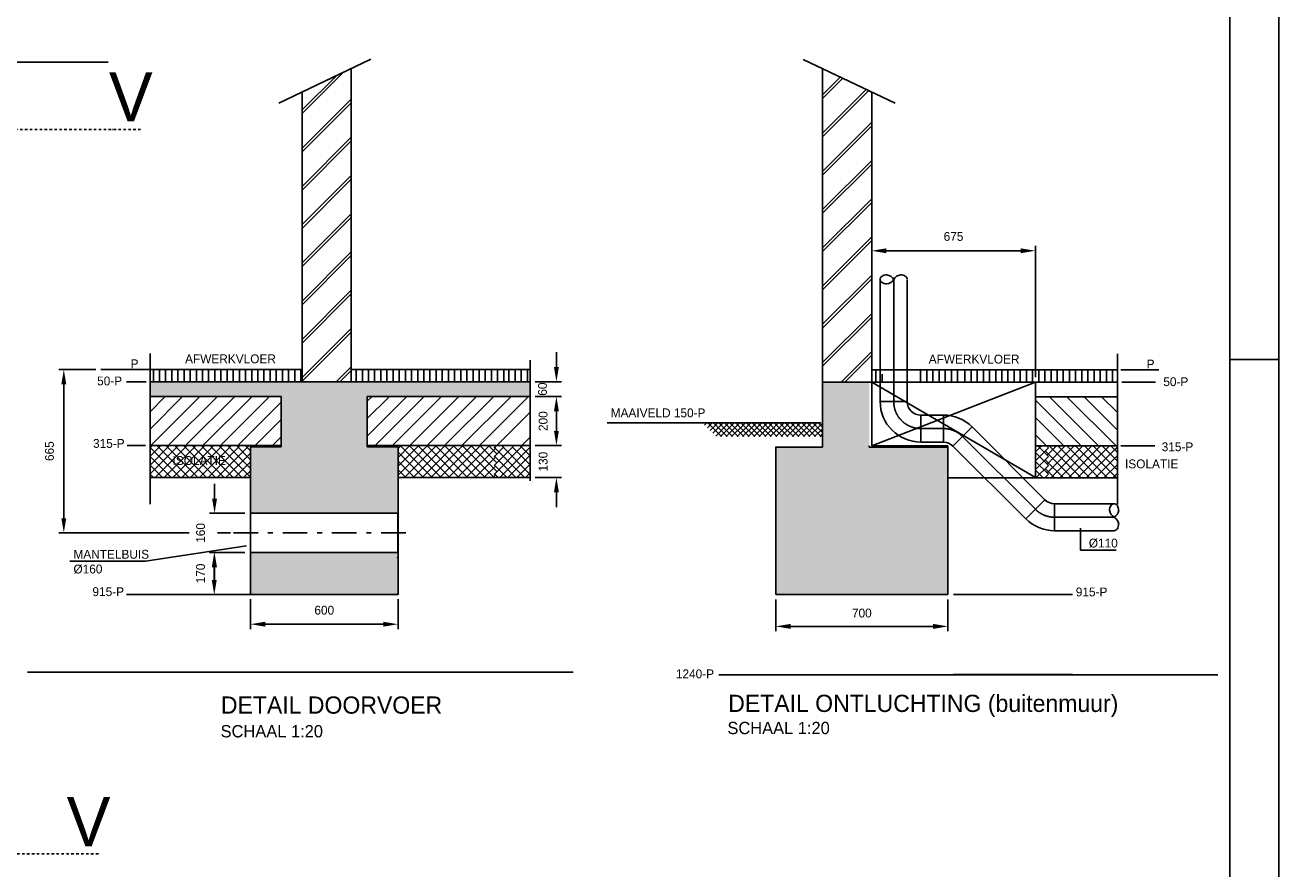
# Model space of a CAD drawing. Extents: x 9010 to 343255, y 15280 to 659207.
# Tile 73 of 76: x 102417 to 127910, y 34619 to 51783. Entities that reach past the tile are written whole.
import ezdxf

# ---------------------------------------------------------------- set-up
doc = ezdxf.new("R2010")
doc.units = 0
doc.header["$LTSCALE"] = 100
for name, pattern in [('2322109', [10, 5, -2, 1, -2]), ('CENTER2', [11.25, 7.5, -1.25, 1.25, -1.25]), ('CENTER4', [5, 3.125, -0.625, 0.625, -0.625]), ('CENTERX2', [40, 25, -5, 5, -5]), ('DASHDOT', [1, 0.5, -0.25, 0, -0.25])]:
    doc.linetypes.add(name, pattern=pattern)
doc.layers.get('0').update_dxf_attribs({"linetype": 'CONTINUOUS'})
doc.layers.get('DEFPOINTS').update_dxf_attribs({"linetype": 'CONTINUOUS'})
for name, color, linetype in [('00KAD025', 2, 'CONTINUOUS'), ('00KAD070', 5, 'CONTINUOUS'), ('21', 11, 'CONTINUOUS'), ('BL$2----', 7, 'CONTINUOUS'), ('BL$4----', 7, 'CONTINUOUS'), ('STRAMIEN', 1, 'CENTER2'), ('WL524---', 4, 'CONTINUOUS'), ('WL570---', 3, 'CONTINUOUS'), ('WL570---_HARTLIJN', 7, 'CONTINUOUS'), ('WL570---_TOEVOER', 3, 'CONTINUOUS'), ('WM5233--', 1, 'CONTINUOUS')]:
    doc.layers.add(name, color=color, linetype=linetype)
doc.styles.add('5MM', font='STRUCT01.shx', dxfattribs={"height": 1000})
doc.styles.add('BURO-018', font='BUROFONT.shx', dxfattribs={"height": 180})
doc.styles.add('BURO-025', font='BUROFONT.shx', dxfattribs={"height": 250})
doc.styles.add('BURO-035', font='BUROFONT.shx', dxfattribs={"height": 350})
doc.dimstyles.new('CEES', dxfattribs={"dimscale": 100, "dimtxt": 3, "dimasz": 3, "dimexe": 1, "dimexo": 1, "dimgap": 1.5, "dimtad": 0, "dimdec": 0, "dimzin": 0, "dimtxsty": 'BURO-018', "dimcen": -3, "dimdle": 1.25, "dimclrd": 1, "dimclre": 1, "dimclrt": 1, "dimazin": 3, "dimtfac": 0.75, "dimtdec": 0, "dimtofl": 0, "dimtmove": 0, "dimatfit": 3, "dimtvp": 1.5, "dimtolj": 1, "dimtzin": 0})

# ---------------------------------------------------------------- blocks, each defined once
blk = doc.blocks.new('A0-HOR')
at = {"layer": '00KAD025', "linetype": 'CONTINUOUS'}
for p, q in [((1189, 0), (1189, 841)), ((1179, 297), (1189, 297))]:
    blk.add_line(p, q, dxfattribs=at)
at = {"layer": '00KAD070', "linetype": 'CONTINUOUS'}
blk.add_line((1179, 10), (1179, 831), dxfattribs=at)
blk = doc.blocks.new('LU-1-KB')
at = {"color": 0, "linetype": 'CONTINUOUS'}
for points in [[(0.168, 0.25, 0.068022), (0.155, 0.349, 0.080261), (0.119, 0.427, 0.107085), (0.061, 0.483, 0.138897), (0, 0.5, 0.138897), (-0.061, 0.483, 0.107085), (-0.119, 0.427, 0.080261), (-0.155, 0.349, 0.068022), (-0.168, 0.25, 0.068022)], [(0, -0.5, 0.138897), (0.061, -0.483, 0.107085), (0.119, -0.427, 0.080261), (0.155, -0.349, 0.068022), (0.168, -0.25, 0.068022)]]:
    blk.add_lwpolyline(points, format="xyb", dxfattribs=at)
for centre, start, end in [((0.167, 0.294), 187.4594, 240.3817), ((-0.167, 0.294), 299.6183, 352.5406), ((-0.167, -0.294), 7.4594, 60.3817)]:
    blk.add_arc(centre, 0.338, start, end, dxfattribs=at)
blk = doc.blocks.new('LU-1D-K-6E')
at = {"color": 0, "linetype": 'CONTINUOUS'}
for p, q in [((-0.5, 55), (0.5, 55)), ((-0.5, -55), (0.5, -55))]:
    blk.add_line(p, q, dxfattribs=at)
at = {"layer": 'WL570---_HARTLIJN', "linetype": 'CENTER2'}
blk.add_line((-0.5, 0), (0.5, 0), dxfattribs=at)
blk = doc.blocks.new('LU-1D-B--1-6E2D6E')
at = {"color": 0, "linetype": 'CONTINUOUS'}
for p, q in [((-45.6, -55), (-45.6, 55)), ((-6.7, -71.1), (71.1, 6.7))]:
    blk.add_line(p, q, dxfattribs=at)
for radius in [165, 55]:
    blk.add_arc((-45.6, -110), radius, 45, 90, dxfattribs=at)
at = {"layer": 'WL570---_HARTLIJN', "linetype": 'CENTER4'}
blk.add_arc((-45.6, -110), 110, 45, 90, dxfattribs=at)
blk = doc.blocks.new('*D75')
at = {"color": 1, "linetype": 'BYBLOCK'}
for p, q in [((119630, 44621), (119630, 47292)), ((122658, 47192), (119930, 47192)), ((122958, 44621), (122958, 47292))]:
    blk.add_line(p, q, dxfattribs=at)
for points in [[(119930, 47242), (119930, 47142), (119630, 47192)], [(122658, 47242), (122658, 47142), (122958, 47192)]]:
    blk.add_solid(points, dxfattribs=at)
at = {"layer": 'DEFPOINTS', "color": 0, "linetype": 'BYBLOCK'}
for p in [(119630, 47192), (119630, 44521), (122958, 44521)]:
    blk.add_point(p, dxfattribs=at)
at = {"color": 1, "linetype": 'BYBLOCK', "insert": (121294, 47483), "char_height": 180, "attachment_point": 5, "style": 'BURO-018'}
blk.add_mtext('\\A1;675', dxfattribs=at)
blk = doc.blocks.new('*D79')
at = {"color": 1, "linetype": 'BYBLOCK'}
for p, q in [((103857, 44778), (103104, 44778)), ((103204, 41753), (103204, 44478)), ((105755, 41453), (103104, 41453))]:
    blk.add_line(p, q, dxfattribs=at)
for points in [[(103154, 44478), (103254, 44478), (103204, 44778)], [(103154, 41753), (103254, 41753), (103204, 41453)]]:
    blk.add_solid(points, dxfattribs=at)
at = {"layer": 'DEFPOINTS', "color": 0, "linetype": 'BYBLOCK'}
for p in [(103204, 44778), (103957, 44778), (105855, 41453)]:
    blk.add_point(p, dxfattribs=at)
at = {"color": 1, "linetype": 'BYBLOCK', "insert": (102913, 43116), "char_height": 180, "attachment_point": 5, "rotation": 90, "style": 'BURO-018'}
blk.add_mtext('\\A1;665', dxfattribs=at)
blk = doc.blocks.new('*D82')
at = {"color": 1, "linetype": 'BYBLOCK'}
for p, q in [((113220, 43528), (113220, 43828)), ((112788, 43228), (113320, 43228)), ((112788, 42578), (113320, 42578)), ((113220, 42278), (113220, 41978))]:
    blk.add_line(p, q, dxfattribs=at)
for points in [[(113170, 43528), (113270, 43528), (113220, 43228)], [(113170, 42278), (113270, 42278), (113220, 42578)]]:
    blk.add_solid(points, dxfattribs=at)
at = {"layer": 'DEFPOINTS', "color": 0, "linetype": 'BYBLOCK'}
for p in [(112688, 43228), (113220, 43228), (112688, 42578)]:
    blk.add_point(p, dxfattribs=at)
at = {"color": 1, "linetype": 'BYBLOCK', "insert": (112950, 42903), "char_height": 180, "attachment_point": 5, "rotation": 90, "style": 'BURO-018'}
blk.add_mtext('\\A1;130', dxfattribs=at)
blk = doc.blocks.new('*D81')
at = {"color": 1, "linetype": 'BYBLOCK'}
for p, q in [((112788, 44226), (113320, 44226)), ((113220, 43528), (113220, 43926)), ((112788, 43228), (113320, 43228))]:
    blk.add_line(p, q, dxfattribs=at)
for points in [[(113170, 43926), (113270, 43926), (113220, 44226)], [(113170, 43528), (113270, 43528), (113220, 43228)]]:
    blk.add_solid(points, dxfattribs=at)
at = {"layer": 'DEFPOINTS', "color": 0, "linetype": 'BYBLOCK'}
for p in [(112688, 44226), (113220, 44226), (112688, 43228)]:
    blk.add_point(p, dxfattribs=at)
at = {"color": 1, "linetype": 'BYBLOCK', "insert": (112950, 43727), "char_height": 180, "attachment_point": 5, "rotation": 90, "style": 'BURO-018'}
blk.add_mtext('\\A1;200', dxfattribs=at)
blk = doc.blocks.new('*D83')
at = {"color": 1, "linetype": 'BYBLOCK'}
for p, q in [((107000, 40103), (107000, 39496)), ((110000, 40103), (110000, 39496)), ((107300, 39596), (109700, 39596))]:
    blk.add_line(p, q, dxfattribs=at)
for points in [[(107300, 39646), (107300, 39546), (107000, 39596)], [(109700, 39646), (109700, 39546), (110000, 39596)]]:
    blk.add_solid(points, dxfattribs=at)
at = {"layer": 'DEFPOINTS', "color": 0, "linetype": 'BYBLOCK'}
for p in [(107000, 40203), (110000, 40203), (110000, 39596)]:
    blk.add_point(p, dxfattribs=at)
at = {"color": 1, "linetype": 'BYBLOCK', "insert": (108500, 39880), "char_height": 180, "attachment_point": 5, "style": 'BURO-018'}
blk.add_mtext('\\A1;600', dxfattribs=at)
blk = doc.blocks.new('*D78')
at = {"color": 1, "linetype": 'BYBLOCK'}
for p, q in [((106269, 42153), (106269, 42453)), ((106886, 41853), (106169, 41853)), ((106886, 41053), (106169, 41053)), ((106269, 40753), (106269, 40453))]:
    blk.add_line(p, q, dxfattribs=at)
for points in [[(106219, 42153), (106319, 42153), (106269, 41853)], [(106219, 40753), (106319, 40753), (106269, 41053)]]:
    blk.add_solid(points, dxfattribs=at)
at = {"layer": 'DEFPOINTS', "color": 0, "linetype": 'BYBLOCK'}
for p in [(106986, 41853), (106269, 41053), (106986, 41053)]:
    blk.add_point(p, dxfattribs=at)
at = {"color": 1, "linetype": 'BYBLOCK', "insert": (105986, 41453), "char_height": 180, "attachment_point": 5, "rotation": 90, "style": 'BURO-018'}
blk.add_mtext('\\A1;160', dxfattribs=at)
blk = doc.blocks.new('*D80')
at = {"color": 1, "linetype": 'BYBLOCK'}
for p, q in [((113220, 44828), (113220, 45128)), ((112788, 44528), (113320, 44528)), ((112788, 44228), (113320, 44228)), ((113220, 43928), (113220, 43628))]:
    blk.add_line(p, q, dxfattribs=at)
for points in [[(113170, 44828), (113270, 44828), (113220, 44528)], [(113170, 43928), (113270, 43928), (113220, 44228)]]:
    blk.add_solid(points, dxfattribs=at)
at = {"layer": 'DEFPOINTS', "color": 0, "linetype": 'BYBLOCK'}
for p in [(112688, 44528), (112688, 44228), (113220, 44228)]:
    blk.add_point(p, dxfattribs=at)
at = {"color": 1, "linetype": 'BYBLOCK', "insert": (112937, 44378), "char_height": 180, "attachment_point": 5, "rotation": 90, "style": 'BURO-018'}
blk.add_mtext('\\A1;60', dxfattribs=at)
blk = doc.blocks.new('*D84')
at = {"color": 1, "linetype": 'BYBLOCK'}
for p, q in [((117680, 40097), (117680, 39452)), ((121180, 40097), (121180, 39452)), ((117980, 39552), (120880, 39552))]:
    blk.add_line(p, q, dxfattribs=at)
for points in [[(117980, 39602), (117980, 39502), (117680, 39552)], [(120880, 39602), (120880, 39502), (121180, 39552)]]:
    blk.add_solid(points, dxfattribs=at)
at = {"layer": 'DEFPOINTS', "color": 0, "linetype": 'BYBLOCK'}
for p in [(117680, 40197), (121180, 40197), (121180, 39552)]:
    blk.add_point(p, dxfattribs=at)
at = {"color": 1, "linetype": 'BYBLOCK', "insert": (119430, 39822), "char_height": 180, "attachment_point": 5, "style": 'BURO-018'}
blk.add_mtext('\\A1;700', dxfattribs=at)
blk = doc.blocks.new('LU-1D-B-1-6E5A6E')
at = {"color": 0, "linetype": 'CONTINUOUS'}
for p, q in [((-55, 110), (55, 110)), ((-110, 55), (-110, -55))]:
    blk.add_line(p, q, dxfattribs=at)
for radius in [55, 165]:
    blk.add_arc((-110, 110), radius, 270, 0, dxfattribs=at)
at = {"layer": 'WL570---_HARTLIJN', "linetype": 'CENTER4'}
blk.add_arc((-110, 110), 110, 270, 0, dxfattribs=at)

msp = doc.modelspace()

# ---------------------------------------------------------------- hatches: boundary and pattern name
at = {"layer": 'WL570---', "linetype": 'CONTINUOUS'}
h = msp.add_hatch(dxfattribs=at)
h.set_pattern_fill('SCHOON', color=8, scale=10, style=0)
h.set_pattern_definition([(45, (8149.44, 26307.16), (-388.9087, 388.9087), []), (45, (8149.44, 26382.16), (-388.9087, 388.9087), [])])
h.paths.add_polyline_path([(109049.9, 49374.6), (108049.9, 49374.6), (108049.9, 47730.3), (109049.9, 47730.3)])
h.paths.add_polyline_path([(109049.9, 50901.7), (108049.9, 50424.3), (108049.9, 49374.6), (109049.9, 49374.6)])
h.paths.add_polyline_path([(109049.9, 47730.3), (108049.9, 47730.3), (108049.9, 46015.1), (109049.9, 46015.1)])
h.paths.add_polyline_path([(109049.9, 46015.1), (108049.9, 46015.1), (108049.9, 44895.2), (109049.9, 44895.2)])
h.paths.add_polyline_path([(109049.9, 44895.2), (108049.9, 44895.2), (108049.9, 44528), (109049.9, 44528)])
h = msp.add_hatch(dxfattribs=at)
h.set_pattern_fill('SCHOON', color=8, scale=10, style=0)
h.set_pattern_definition([(45, (-32855.5, -56084.4), (-388.9087, 388.9087), []), (45, (-32855.5, -56009.4), (-388.9087, 388.9087), [])])
h.paths.add_polyline_path([(118630.3, 49369.1), (119630.3, 49369.1), (119630.3, 47724.7), (118630.3, 47724.7)])
h.paths.add_polyline_path([(118630.3, 50896.1), (119630.3, 50418.7), (119630.3, 49369.1), (118630.3, 49369.1)])
h.paths.add_polyline_path([(118630.3, 47724.7), (119630.3, 47724.7), (119630.3, 46009.5), (118630.3, 46009.5)])
h.paths.add_polyline_path([(118630.3, 46009.5), (119630.3, 46009.5), (119630.3, 44889.7), (118630.3, 44889.7)])
h.paths.add_polyline_path([(118630.3, 44889.7), (119630.3, 44889.7), (119630.3, 44522.4), (118630.3, 44522.4)])
h = msp.add_hatch(dxfattribs=at)
h.set_pattern_fill('BESTAAND', color=8, scale=5, style=0)
h.set_pattern_definition([(90, (8149.44, 26307.16), (-125, 8e-15), [])])
h.paths.add_polyline_path([(108049.9, 44528), (108049.9, 44778), (104957.1, 44778), (104957.1, 44528)])
at = {"layer": 'WL570---'}
h = msp.add_hatch(dxfattribs=at)
h.set_pattern_fill('GESTORT', color=8, scale=6, style=0)
h.set_pattern_definition([(17, (-62009.14, -72805.34), (30.944946, 95.79313), [0, -97.92, -55.44, 0, -80.64]), (48, (-62009.14, -72805.34), (-22.098695, 97.4062), [0, -96.96, 0, -98.88, 0, -79.68]), (71, (-62009.14, -72805.34), (-57.493892, 80.715686), [0, -96, 0, -57.6, -78.96])])
h.paths.add_polyline_path([(107624.9, 44228), (107624.9, 43203), (106999.9, 43203), (106999.9, 41853), (109999.9, 41853), (109999.9, 43203), (109374.9, 43203), (109374.9, 44228), (112688.5, 44228), (112688.5, 44528), (104957.1, 44528), (104957.1, 44228)])
h.paths.add_polyline_path([(109999.9, 40203), (109999.9, 41053), (106999.9, 41053), (106999.9, 40203), (107853.7, 40203)])
h = msp.add_hatch(dxfattribs=at)
h.set_pattern_fill('GESTORT', color=8, scale=6, style=0)
h.set_pattern_definition([(17, (-32855.52, -56084.41), (30.944946, 95.79313), [0, -97.92, -55.44, 0, -80.64]), (48, (-32855.52, -56084.41), (-22.098695, 97.4062), [0, -96.96, 0, -98.88, 0, -79.68]), (71, (-32855.52, -56084.41), (-57.493892, 80.715686), [0, -96, 0, -57.6, -78.96])])
h.paths.add_polyline_path([(119579.4, 43197.4), (119579.4, 43222.4), (119579.4, 44522.4), (118630.3, 44522.4), (118630.3, 43197.4), (117680.3, 43197.4), (117680.3, 40197.4), (121180.3, 40197.4), (121180.3, 43197.4)])
at = {"layer": 'WL570---', "linetype": 'CONTINUOUS'}
h = msp.add_hatch(dxfattribs=at)
h.set_pattern_fill('VUIL', color=8, scale=10, style=0)
h.set_pattern_definition([(45, (-62009.14, -72805.34), (-176.7767, 176.7767), [])])
h.paths.add_polyline_path([(112688.5, 44228), (109374.9, 44228), (109374.9, 43228), (112044.4, 43228), (112688.5, 43872.1)])
at = {"layer": 'WL570---'}
h = msp.add_hatch(dxfattribs=at)
h.set_pattern_fill('ANSI37', color=8, scale=25, style=0)
h.set_pattern_definition([(45, (-16395.57, -56989.04), (-56.1266, 56.1266), []), (135, (-16395.57, -56989.04), (-56.1266, -56.1266), [])])
h.paths.add_polyline_path([(118615.1, 43410.9), (118615.1, 43676.9), (116200.8, 43676.9), (116472.2, 43410.9)])
at = {"layer": 'WL570---', "linetype": 'CONTINUOUS'}
h = msp.add_hatch(dxfattribs=at)
h.set_pattern_fill('ANSI37', color=8, scale=40, style=0)
h.set_pattern_definition([(45, (8149.44, 26307.16), (-89.80256, 89.80256), []), (135, (8149.44, 26307.16), (-89.80256, -89.80256), [])])
h.paths.add_polyline_path([(106999.9, 42578), (106999.9, 43228), (104957.1, 43228), (104957.1, 42578)])
h.paths.add_polyline_path([(105368.2, 42780.2), (106452, 42780.2), (106452, 43061.6), (105368.2, 43061.6)], flags=24)
h = msp.add_hatch(dxfattribs=at)
h.set_pattern_fill('ANSI37', color=8, scale=40, style=0)
h.set_pattern_definition([(45, (-62009.14, -72805.34), (-89.80256, 89.80256), []), (135, (-62009.14, -72805.34), (-89.80256, -89.80256), [])])
h.paths.add_polyline_path([(112051, 42920.6), (111961.2, 43010.4), (112051, 43100.2), (111961.2, 43190), (111999.2, 43228), (109374.9, 43228), (109374.9, 43203), (109999.9, 43203), (109999.9, 42578), (112034.4, 42578), (111961.2, 42651.2), (112051, 42741), (111961.2, 42830.8)])
h = msp.add_hatch(dxfattribs=at)
h.set_pattern_fill('ANSI37', color=8, scale=40, style=0)
h.set_pattern_definition([(45, (-32855.52, -56084.41), (-89.80256, 89.80256), []), (135, (-32855.52, -56084.41), (-89.80256, -89.80256), [])])
h.paths.add_polyline_path([(124625.3, 42572.4), (124625.3, 43222.4), (123185.6, 43222.4), (123223.6, 43184.5), (123133.8, 43094.7), (123223.6, 43004.9), (123133.8, 42915.1), (123223.6, 42825.3), (123133.8, 42735.5), (123223.6, 42645.7), (123150.3, 42572.4)])

# ---------------------------------------------------------------- linework, layer by layer
at = {"color": 1, "linetype": 'BYBLOCK'}
for p, q in [((106886, 41053), (106253.7, 41053)), ((106263.5, 40494.2), (106263.5, 40794.2)), ((106263.5, 40657.1), (106263.5, 40357.1)), ((106804.2, 40203), (106253.7, 40203))]:
    msp.add_line(p, q, dxfattribs=at)
for points in [[(106213.5, 40757.1), (106313.5, 40757.1), (106263.5, 41057.1)], [(106213.5, 40494.2), (106313.5, 40494.2), (106263.5, 40194.2)]]:
    msp.add_solid(points, dxfattribs=at)
at = {"layer": '21', "linetype": 'DASHDOT'}
for p, q in [((96007.7, 49658.1), (104808.1, 49658.1)), ((95148.5, 34926.7), (103948.9, 34926.7))]:
    msp.add_line(p, q, dxfattribs=at)
at = {"layer": 'BL$4----', "color": 8, "linetype": 'CONTINUOUS'}
for p, q in [((107574.3, 50197.2), (109446.1, 51090.8)), ((120105.9, 50191.7), (118234, 51085.3)), ((109049.9, 50901.7), (109049.9, 44528)), ((118630.3, 50896.1), (118630.3, 43197.4)), ((108049.9, 50424.3), (108049.9, 44528)), ((119630.3, 50418.7), (119630.3, 44522.4)), ((104957.1, 42035.7), (104957.1, 45103.7)), ((112688.5, 42513.2), (112688.5, 44967.1)), ((124625.3, 42030.1), (124625.3, 45098.1)), ((104957.1, 44778), (108049.9, 44778)), ((109049.9, 44778), (112688.5, 44778)), ((124625.3, 44772.4), (119630.3, 44772.4)), ((104957.1, 44528), (112688.5, 44528)), ((124625.3, 44522.4), (118631.7, 44522.4)), ((104957.1, 44228), (107624.9, 44228)), ((107624.9, 44228), (107624.9, 43203)), ((109374.9, 44228), (109374.9, 43203)), ((109374.9, 44228), (112688.5, 44228)), ((124625.3, 44222.4), (122960.4, 44222.4)), ((104957.1, 43228), (107624.9, 43228)), ((106999.9, 43228), (106999.9, 40203)), ((106999.9, 43203), (107624.9, 43203)), ((109374.9, 43228), (112688.5, 43228)), ((109374.9, 43203), (109999.9, 43203)), ((109999.9, 43206.5), (109999.9, 40203)), ((117680.3, 43201), (117680.3, 40197.4)), ((118630.3, 43197.4), (117680.3, 43197.4)), ((121180.3, 43197.4), (119579.4, 43197.4)), ((121180.3, 43222.4), (121180.3, 40197.4)), ((124625.3, 43222.4), (122960.4, 43222.4)), ((104957.1, 42578), (106999.9, 42578)), ((109999.9, 42578), (112688.5, 42578)), ((124625.3, 42572.4), (121180.3, 42572.4)), ((104853.7, 40203), (107853.7, 40203)), ((106999.9, 40203), (109999.9, 40203)), ((121180.3, 40197.4), (117680.3, 40197.4))]:
    msp.add_line(p, q, dxfattribs=at)
at = {"layer": 'DEFPOINTS', "color": 0, "linetype": 'BYBLOCK'}
for p in [(112152.5, 42578), (106353.7, 40203)]:
    msp.add_point(p, dxfattribs=at)
at = {"layer": 'STRAMIEN', "linetype": 'CENTERX2'}
msp.add_line((104107.2, 51027.6), (78190.2, 51027.6), dxfattribs=at)
at = {"layer": 'WL524---', "const_width": 0.5}
for points in [[(109985.2, 41454.5, 1), (109986.7, 41454.5, 1)], [(109985.2, 41453.8, 1), (109986.7, 41453.8, 1)], [(109985.2, 41453, 1), (109986.7, 41453, 1)]]:
    msp.add_lwpolyline(points, format="xyb", close=True, dxfattribs=at)
at = {"layer": 'WL570---', "color": 1, "linetype": 'CONTINUOUS'}
for p, q in [((104876.2, 44778), (104479.1, 44778)), ((125006.6, 44772.4), (125403.7, 44772.4)), ((104876.2, 44528), (104479.1, 44528)), ((124714.5, 44522.4), (125403.7, 44522.4)), ((104862, 43228), (104493.2, 43228)), ((124698.9, 43222.4), (125389.5, 43222.4)), ((106331.8, 41453), (106594.1, 41453)), ((123874.4, 41547.7), (123874.4, 41100.1)), ((104864.7, 40879.3), (106918.9, 41190.9)), ((123874.4, 41100.1), (124597.7, 41100.1)), ((103324.1, 40879.3), (104864.7, 40879.3)), ((106904.2, 40203), (104479.1, 40203)), ((121291.2, 40197.4), (123716.4, 40197.4)), ((121291.2, 38572.4), (123716.4, 38572.4))]:
    msp.add_line(p, q, dxfattribs=at)
at = {"layer": 'WL570---', "color": 8, "linetype": 'CONTINUOUS'}
for p, q in [((109149.4, 44528), (109149.4, 44778)), ((109274.4, 44528), (109274.4, 44778)), ((109399.4, 44528), (109399.4, 44778)), ((109524.4, 44528), (109524.4, 44778)), ((109649.4, 44528), (109649.4, 44778)), ((109774.4, 44528), (109774.4, 44778)), ((110399.4, 44528), (110399.4, 44778)), ((110524.4, 44528), (110524.4, 44778)), ((110649.4, 44528), (110649.4, 44778)), ((110774.4, 44528), (110774.4, 44778)), ((110899.4, 44528), (110899.4, 44778)), ((111024.4, 44528), (111024.4, 44778)), ((111149.4, 44528), (111149.4, 44778)), ((111274.4, 44528), (111274.4, 44778)), ((111399.4, 44528), (111399.4, 44778)), ((111524.4, 44528), (111524.4, 44778)), ((111649.4, 44528), (111649.4, 44778)), ((111774.4, 44528), (111774.4, 44778)), ((111899.4, 44528), (111899.4, 44778)), ((112024.4, 44528), (112024.4, 44778)), ((112149.4, 44528), (112149.4, 44778)), ((112253.7, 44528), (112253.7, 44778)), ((112378.7, 44528), (112378.7, 44778)), ((112503.7, 44528), (112503.7, 44778)), ((112628.7, 44528), (112628.7, 44778)), ((119717.6, 44522.4), (119717.6, 44772.4)), ((119842.6, 44522.4), (119842.6, 44680.4)), ((120625, 44522.4), (120625, 44772.4)), ((120750, 44522.4), (120750, 44772.4)), ((120875, 44522.4), (120875, 44772.4)), ((121000, 44522.4), (121000, 44772.4)), ((121125, 44522.4), (121125, 44772.4)), ((121250, 44522.4), (121250, 44772.4)), ((121375, 44522.4), (121375, 44772.4)), ((121526.4, 44522.4), (121526.4, 44772.4)), ((121651.4, 44522.4), (121651.4, 44772.4)), ((121776.4, 44522.4), (121776.4, 44772.4)), ((121901.4, 44522.4), (121901.4, 44772.4)), ((122026.4, 44522.4), (122026.4, 44772.4)), ((122151.4, 44522.4), (122151.4, 44772.4)), ((122276.4, 44522.4), (122276.4, 44772.4)), ((122401.4, 44522.4), (122401.4, 44772.4)), ((122526.4, 44522.4), (122526.4, 44772.4)), ((122651.4, 44522.4), (122651.4, 44772.4)), ((122776.4, 44522.4), (122776.4, 44772.4)), ((122901.4, 44522.4), (122901.4, 44772.4)), ((123026.4, 44522.4), (123026.4, 44772.4)), ((123151.4, 44522.4), (123151.4, 44772.4)), ((123276.4, 44522.4), (123276.4, 44772.4)), ((123401.4, 44522.4), (123401.4, 44772.4)), ((123526.4, 44522.4), (123526.4, 44772.4)), ((123651.4, 44522.4), (123651.4, 44772.4)), ((123776.4, 44522.4), (123776.4, 44772.4)), ((123901.4, 44522.4), (123901.4, 44772.4)), ((124026.4, 44522.4), (124026.4, 44772.4)), ((124151.4, 44522.4), (124151.4, 44772.4)), ((124276.4, 44522.4), (124276.4, 44772.4)), ((124401.4, 44522.4), (124401.4, 44772.4)), ((124526.4, 44522.4), (124526.4, 44772.4)), ((105067.3, 44523.7), (105067.3, 44523.7)), ((105898.8, 44524.8), (105898.8, 44524.8)), ((105950.4, 44524.3), (105950.4, 44524.3)), ((107597.4, 44524.2), (107597.4, 44524.2)), ((107689.7, 44521.9), (107689.7, 44521.9)), ((108591.1, 44527.1), (108591.1, 44527.1)), ((108749.3, 44525.1), (108749.3, 44525.1)), ((104957.1, 43918.9), (105266.2, 44228)), ((104957.1, 43565.4), (105619.8, 44228)), ((104973.3, 43228), (105973.3, 44228)), ((104996.1, 44232.5), (104996.1, 44232.5)), ((105164.9, 44229.4), (105164.9, 44229.4)), ((105253.4, 44234.8), (105253.4, 44234.8)), ((105326.9, 43228), (106326.9, 44228)), ((105680.4, 43228), (106680.4, 44228)), ((106034, 43228), (107034, 44228)), ((106328.2, 44236.9), (106328.2, 44236.9)), ((106359.7, 44231.5), (106359.7, 44231.5)), ((106387.6, 43228), (107387.6, 44228)), ((106408, 44236.6), (106408, 44236.6)), ((106643.1, 44232.5), (106643.1, 44232.5)), ((106741.1, 43228), (107624.9, 44111.8)), ((107042.8, 44230.2), (107042.8, 44230.2)), ((107057.7, 44236), (107057.7, 44236)), ((107636.8, 44184.1), (107636.8, 44184.1)), ((123890.7, 43222.4), (122960.4, 44152.7)), ((124244.3, 43222.4), (123244.3, 44222.4)), ((124597.8, 43222.4), (123597.8, 44222.4)), ((124614, 43559.8), (123951.4, 44222.4)), ((124614, 43913.4), (124304.9, 44222.4)), ((107627.6, 44026.1), (107627.6, 44026.1)), ((107641.9, 43933.5), (107641.9, 43933.5)), ((107094.7, 43228), (107624.9, 43758.3)), ((107629.3, 43601.2), (107629.3, 43601.2)), ((120550.9, 43595.6), (120550.9, 43595.6)), ((123537.1, 43222.4), (122960.4, 43799.2)), ((107448.2, 43228), (107624.9, 43404.7)), ((107630.8, 43588.6), (107630.8, 43588.6)), ((112518.7, 43228), (112695.4, 43404.7)), ((120549.4, 43583), (120549.4, 43583)), ((123183.6, 43222.4), (122960.4, 43445.6)), ((107008.2, 43195.9), (107008.2, 43195.9)), ((107097.5, 43195.6), (107097.5, 43195.6)), ((111951.3, 43180.2), (111999.2, 43228)), ((111951.3, 42821), (112358.4, 43228)), ((111951.3, 42641.4), (112538, 43228)), ((111951.3, 43000.6), (112152.5, 43201.7)), ((112573.2, 42578), (111951.3, 43199.9)), ((112067.6, 42578), (112688.5, 43198.9)), ((112688.5, 42642.4), (112102.8, 43228)), ((112688.5, 42838.8), (112327.4, 43199.9)), ((112688.5, 43018.4), (112478.9, 43228)), ((118347.9, 43210.6), (118347.9, 43210.6)), ((118367.2, 43193.4), (118367.2, 43193.4)), ((120529.9, 43225.4), (120529.9, 43225.4)), ((121082.7, 43190.1), (121082.7, 43190.1)), ((121172, 43190.3), (121172, 43190.3)), ((122960.4, 43101), (123081.9, 43222.4)), ((122960.4, 42921.3), (123223, 43183.9)), ((123223, 42825.8), (122960.4, 43088.4)), ((123223, 43005.4), (123006, 43222.4)), ((123223, 43185), (123185.6, 43222.4)), ((107009.2, 42939.1), (107009.2, 42939.1)), ((112393.6, 42578), (111951.3, 43020.3)), ((112214, 42578), (111951.3, 42840.7)), ((112234.9, 42578), (112688.5, 43031.6)), ((112414.5, 42578), (112688.5, 42852)), ((122960.4, 42741.7), (123223, 43004.3)), ((123223, 42646.2), (122960.4, 42908.8)), ((107009.8, 42770.9), (107009.8, 42770.9)), ((107019.8, 42736.1), (107019.8, 42736.1)), ((112034.4, 42578), (111951.3, 42661.1)), ((112594.1, 42578), (112688.5, 42672.4)), ((123117.2, 42572.4), (122960.4, 42729.2)), ((122970.7, 42572.4), (123223, 42824.7)), ((123150.3, 42572.4), (123223, 42645.1)), ((110010.5, 41622.9), (110010.5, 41622.9)), ((110019.3, 41725.8), (110019.3, 41725.8)), ((110022, 41792.8), (110022, 41792.8)), ((110025.6, 41212.9), (110025.6, 41212.9)), ((102467.6, 38617.5), (113562.6, 38617.5)), ((116521.4, 38568.7), (126669.5, 38568.7))]:
    msp.add_line(p, q, dxfattribs=at)
at = {"layer": 'WL570---', "color": 8}
for p, q in [((109897.5, 44527.3), (109897.5, 44774.9)), ((110020.9, 44527.3), (110020.9, 44774.9)), ((110150.9, 44527.3), (110150.9, 44774.9)), ((110274.3, 44527.3), (110274.3, 44774.9))]:
    msp.add_line(p, q, dxfattribs=at)
at = {"layer": 'WL570---', "color": 3, "linetype": 'CONTINUOUS'}
for p, q in [((122960.4, 44521.1), (119632.2, 44523.4)), ((119632.9, 43222.4), (119632.9, 44522.4)), ((122958.2, 44521.1), (119632.9, 43222.4)), ((122960.4, 42572.4), (122960.4, 44521.1)), ((119632.9, 43222.4), (121180.3, 43222.4))]:
    msp.add_line(p, q, dxfattribs=at)
at = {"layer": 'WL570---'}
for p, q in [((122958.2, 42577.7), (119632.9, 44522.4)), ((119579.4, 43222.4), (119579.4, 43222.4)), ((119579.4, 43222.4), (119579.4, 43197.4)), ((121180.3, 42572.4), (121180.3, 43224)), ((121180.3, 42572.4), (121180.3, 43222.4)), ((121180.3, 42572.4), (122958.2, 42572.4)), ((122958.2, 42572.4), (121182, 42572.4)), ((121183.4, 42572.4), (122958.2, 42572.4)), ((106996.7, 41853), (109996.7, 41853)), ((106996.7, 41853), (106996.7, 41053)), ((109995.5, 41853), (109995.5, 41053)), ((106996.7, 41053), (109996.7, 41053)), ((110009.9, 41219.3), (110009.9, 41219.3)), ((109999.3, 40891.3), (109999.3, 40891.3))]:
    msp.add_line(p, q, dxfattribs=at)
at = {"layer": 'WL570---', "color": 2, "linetype": '2322109'}
msp.add_line((106655.4, 41453), (110342.3, 41453), dxfattribs=at)
at = {"layer": 'WL570---'}
msp.add_point((109995.5, 40953), dxfattribs=at)
at = {"layer": 'WM5233--'}
for p, q in [((106436.4, 44778), (103957.3, 44778)), ((124698.9, 44772.4), (125465.9, 44772.4)), ((118593.7, 43692.3), (114253.9, 43692.3))]:
    msp.add_line(p, q, dxfattribs=at)

# ---------------------------------------------------------------- block references
at = {"layer": 'BL$2----', "xscale": 100, "yscale": 100, "zscale": 100}
msp.add_blockref('A0-HOR', (9010.1, 15280.4), dxfattribs=at)
at = {"layer": 'WL570---_TOEVOER', "color": 4, "linetype": 'CONTINUOUS'}
for name, p, xscale, yscale, zscale, rotation in [('LU-1-KB', (120077.5, 46609.7), 550, 550, 550, 90), ('LU-1D-K-6E', (120077.5, 45358.5), 2465.50826996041, 5, 5, 270), ('LU-1D-B-1-6E5A6E', (120077.5, 43575.8), 5, 5, 5, 270), ('LU-1D-K-6E', (120857.4, 43575.8), 459.9721657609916, 5, 5, 180), ('LU-1D-K-6E', (122216.9, 42674.1), 2094.662077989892, 5, 5, 134.9999999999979), ('LU-1D-B--1-6E2D6E', (123118.6, 41772.4), -5, 5, 5, 134.9999999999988)]:
    msp.add_blockref(name, p, dxfattribs=dict(at, xscale=xscale, yscale=yscale, zscale=zscale, rotation=rotation))
for name, p, xscale, yscale, zscale in [('LU-1D-B--1-6E2D6E', (121315.2, 43575.8), 5, 5, 5), ('LU-1D-K-6E', (123952.9, 41772.4), -1212.91594276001, 5, 5), ('LU-1-KB', (124559.3, 41772.4), 550, 550, 550)]:
    msp.add_blockref(name, p, dxfattribs=dict(at, xscale=xscale, yscale=yscale, zscale=zscale))

# ---------------------------------------------------------------- texts
at = {"color": 1, "linetype": 'BYBLOCK', "insert": (105986.1, 40628), "char_height": 180, "attachment_point": 5, "rotation": 90, "style": 'BURO-018'}
msp.add_mtext('170', dxfattribs=at)
at = {"layer": '21', "style": '5MM'}
for p in [(104120.5, 49823), (103261.3, 35081.2)]:
    msp.add_text('V', height=1000, dxfattribs=at).set_placement(p)
at = {"layer": 'WL570---', "color": 1, "linetype": 'CONTINUOUS', "style": 'BURO-018'}
for s, p in [('AFWERKVLOER', (105670.4, 44904.2)), ('AFWERKVLOER', (120789.8, 44898.7)), ('MAAIVELD 150-P', (114323.9, 43805)), ('ISOLATIE', (105415.1, 42834.6)), ('ISOLATIE', (124781.2, 42766.6)), ('%%C110', (124044.5, 41156.8))]:
    msp.add_text(s, height=180, dxfattribs=at).set_placement(p)
at = {"layer": 'WL570---', "color": 1, "style": 'BURO-018'}
for s, p in [('MANTELBUIS', (103400.5, 40928.3)), ('%%C160', (103400.5, 40628.3))]:
    msp.add_text(s, height=180, dxfattribs=at).set_placement(p)
at = {"layer": 'WL570---', "color": 3, "style": 'BURO-035'}
for s, p in [('DETAIL DOORVOER', (106398.4, 37776.9)), ('DETAIL ONTLUCHTING (buitenmuur)', (116713, 37811.4))]:
    msp.add_text(s, height=350, dxfattribs=at).set_placement(p)
at = {"layer": 'WL570---', "color": 2, "linetype": 'CONTINUOUS', "style": 'BURO-025'}
for p in [(106392.3, 37294.5), (116697.1, 37360.3)]:
    msp.add_text('SCHAAL 1:20', height=250, dxfattribs=at).set_placement(p)
at = {"layer": 'WL570---_TOEVOER', "color": 1, "linetype": 'CONTINUOUS', "style": 'BURO-018'}
for s, p in [('P', (104561.5, 44803.6)), ('P', (125221.3, 44798.1)), ('50-P', (103881.6, 44453.9)), ('50-P', (125559.4, 44438.9)), ('315-P', (103798.6, 43183.1)), ('315-P', (125526.7, 43115.1)), ('915-P', (103787, 40168.1)), ('915-P', (123780.2, 40162.5)), ('1240-P', (115649.2, 38496.3))]:
    msp.add_text(s, height=180, dxfattribs=at).set_placement(p)

# ---------------------------------------------------------------- dimensions: what is measured, and where the dimension line sits
at = {"layer": 'WL524---'}
dim = msp.add_linear_dim(base=(106269.5, 41053), p1=(106986, 41853), p2=(106986, 41053), angle=90, text='160', dimstyle='CEES', dxfattribs=at)
dim.commit()
dim.dimension.update_dxf_attribs({"geometry": '*D78', "text_midpoint": (105985.7, 41453)})
at = {"layer": 'WL570---'}
for base, p1, p2, text, picture, middle in [((119630.3, 47191.6), (122958.2, 44521.1), (119630.3, 44521.1), '675', '*D75', (121294.2, 47482.7)), ((109999.9, 39596.2), (106999.9, 40203), (109999.9, 40203), '600', '*D83', (108499.9, 39880)), ((121180.3, 39551.9), (117680.3, 40197.4), (121180.3, 40197.4), '700', '*D84', (119430.3, 39822.1))]:
    dim = msp.add_linear_dim(base=base, p1=p1, p2=p2, text=text, dimstyle='CEES', dxfattribs=at)
    dim.commit()
    dim.dimension.update_dxf_attribs({"geometry": picture, "text_midpoint": middle})
at = {"layer": 'WL570---', "linetype": '2322109'}
for base, p1, p2, text, picture, middle in [((113220.3, 44228), (112688.5, 44528), (112688.5, 44228), '60', '*D80', (113220.3, 44378)), ((113220.3, 43228), (112688.5, 42578), (112688.5, 43228), '130', '*D82', (113220.3, 42903))]:
    dim = msp.add_linear_dim(base=base, p1=p1, p2=p2, angle=90, text=text, dimstyle='CEES', dxfattribs=at)
    dim.commit()
    dim.dimension.update_dxf_attribs({"geometry": picture, "text_midpoint": middle, "dimtype": 160})
at = {"layer": 'WL570---'}
dim = msp.add_linear_dim(base=(103204, 44778), p1=(105855.1, 41453), p2=(103957.3, 44778), angle=90, text='665', dimstyle='CEES', dxfattribs=at)
dim.commit()
dim.dimension.update_dxf_attribs({"geometry": '*D79', "text_midpoint": (102912.9, 43115.5)})
at = {"layer": 'WL570---', "linetype": '2322109'}
dim = msp.add_linear_dim(base=(113220.3, 44225.6), p1=(112688.5, 43228), p2=(112688.5, 44225.6), angle=90, text='200', dimstyle='CEES', dxfattribs=at)
dim.commit()
dim.dimension.update_dxf_attribs({"geometry": '*D81', "text_midpoint": (112950.2, 43726.8)})

doc.saveas('drawing.dxf')
